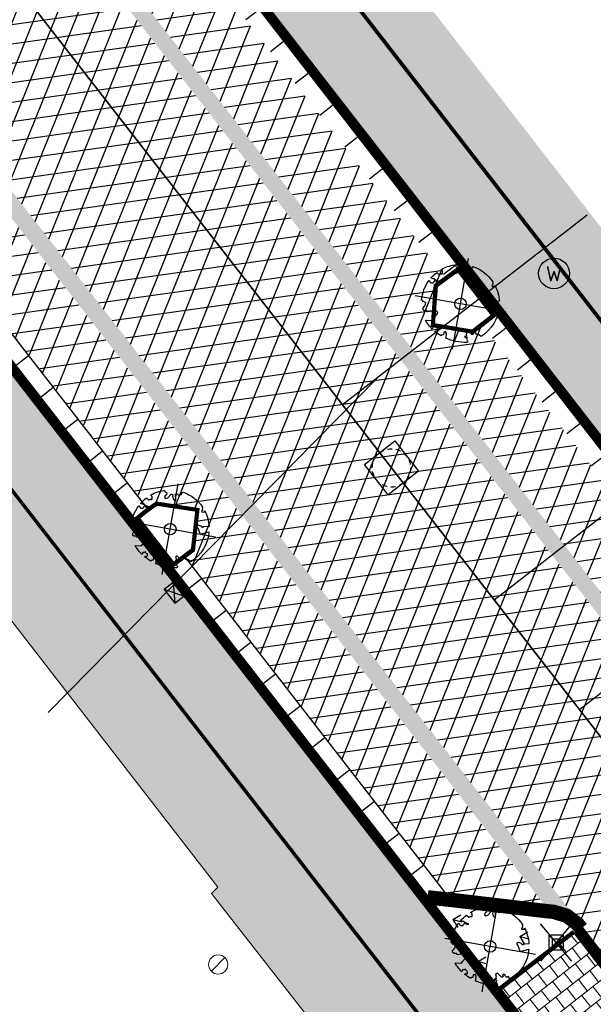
# Model space of a CAD drawing. Header units: metres. Extents: x 196882 to 197709, y 354811 to 355604.
# Tile 17 of 68: x 197580 to 197595, y 354909 to 354935. Entities that reach past the tile are written whole.
import ezdxf
from ezdxf.enums import TextEntityAlignment as Align

# ---------------------------------------------------------------- set-up
doc = ezdxf.new("R2010")
doc.units = ezdxf.units.M
doc.linetypes.add('ACAD_ISO04W100', pattern=[30, 24, -3, 0, -3])
doc.linetypes.add('HIDDENX2', pattern=[0.75, 0.5, -0.25])
doc.layers.get('0').update_dxf_attribs({"lineweight": 18})
for name, color, linetype, lineweight in [('afsluitpaal', 2, 'Continuous', 0), ('B-WE-KL-WATER_STRAATPOT-S', 170, 'Continuous', 25), ('Boomvak', 7, 'Continuous', 18), ('N-WE-RI-HWA_KOLK-S', 7, 'Continuous', 25), ('N-WE-RI-PUT_BETON-S', 7, 'Continuous', 25), ('V-WE-GR-BOOM-S', 7, 'Continuous', 25), ('V-WE-IE-MEUBILAIR_WEGMEUBILAIR_PAAL-S', 7, 'Continuous', 25), ('V-WE-RI-GWA_HUISAANSLUITING_PVC-G', 1, 'RI-GWA_HUISAANSLUITING-V', 25), ('V-WE-RI-VWA_TRANSPORTLEIDING-G', 20, 'RI-VWA-V', 35), ('V-WE-VH-KANTOPSLUITING_BUSHALTEBAND-G', 30, 'VH-BUSHALTEBAND-V', 25), ('V-WE-VH-KANTOPSLUITING_OPSLUITBAND-G', 7, 'VH-OPSLUITBAND-V', 25), ('V-WE-VH-KANTOPSLUITING_RIJWIELPADBAND_380X200-G', 10, 'VH-RIJWIELPADBAND_380X200-V', 0), ('V-WE-VH-KANTOPSLUITING_TROTTOIRBAND-G', 7, 'VH-TROTTOIRBAND-V', 0), ('V-WE-VH-VERHARDING_BETONSTRAATSTEEN-A', 252, 'Continuous', 18), ('V-WE-VH-VERHARDING_TEGEL-A', 252, 'Continuous', 18)]:
    doc.layers.add(name, color=color, linetype=linetype, lineweight=lineweight)
doc.layers.add('V-WE-VH-VERHARDING_TEGEL_300x300 grijs', color=7, linetype='Continuous', lineweight=18, true_color=0x999999)
doc.layers.add('V_GROEN_A_GRAS', color=3, linetype='Continuous', true_color=0x00ff00)
for name, color, linetype in [('V_WEGEN_A_ASFALT', 252, 'Continuous'), ('V_WEGEN_A_BSS', 252, 'Continuous'), ('V_WEGEN_L_OB 100x200', 7, 'ACAD_ISO04W100')]:
    doc.layers.add(name, color=color, linetype=linetype)
doc.styles.add('NLCS-ISO', font='NLCS-ISO.ttf')
doc.styles.add('NLCS-ISO-M500-T25', font='NLCS-ISO.ttf', dxfattribs={"height": 1})
doc.styles.get("Standard").update_dxf_attribs({"font": 'arial.ttf'})
doc.linetypes.add('RI-GWA_HUISAANSLUITING-V', pattern='A,2,[24,NLCS.SHX,S=1,R=0,X=0,Y=0],2,-1.8,2.6,-1.8,2.6,-1.8,2.6,-1.8', length=19)
doc.linetypes.add('RI-VWA-V', pattern='A,2.5,[24,NLCS.SHX,S=1,R=0,X=0,Y=0],2.5,-3,0,-3', length=11)
doc.linetypes.add('VH-BUSHALTEBAND-V', pattern='A,2,-2,1,[24,NLCS.SHX,S=1,R=0,X=0,Y=0],1,-2', length=8)
doc.linetypes.add('VH-OPSLUITBAND-V', pattern='A,4,-2,2,-2,2,[24,NLCS.SHX,S=1,R=0,X=0,Y=0],2,-2,2,-2', length=20)
doc.linetypes.add('VH-RIJWIELPADBAND_380X200-V', pattern='A,4,[24,NLCS.SHX,S=1,R=0,X=0,Y=0],4,-2,2,-2,0,-2,2,-2', length=20)
doc.linetypes.add('VH-TROTTOIRBAND-V', pattern='A,2.5,[24,NLCS.SHX,S=1,R=0,X=0,Y=0],2.5,-2,2,-2,2,-2', length=15)
pattern_1 = [(37.8188, (197486.318, 354911.18), (0.0928136, 0.736638), [0.525, -0.525]), (127.8188, (197486.318, 354911.18), (-0.4147258, -0.3219122), [])]
pattern_2 = [(37.8188, (197516.065, 354858.874), (0.0928136, 0.736638), [0.525, -0.525]), (127.8188, (197516.065, 354858.874), (-0.4147258, -0.3219122), [])]

# ---------------------------------------------------------------- blocks, each defined once
blk = doc.blocks.new('S500')
at = {"layer": 'afsluitpaal', "color": 7, "linetype": 'Continuous', "lineweight": 0}
blk.add_line((0.173, 0.18), (-0.177, -0.177), dxfattribs=at)
blk.add_circle((0, 0), 0.25, dxfattribs=at)
blk = doc.blocks.new('*U82')
at = {"color": 1}
blk.add_lwpolyline([(0.087, 0.942), (0.088, 0.944), (0.09, 0.946), (0.091, 0.948), (0.093, 0.949), (0.095, 0.951), (0.096, 0.952), (0.097, 0.954), (0.099, 0.956), (0.1, 0.958), (0.102, 0.96), (0.103, 0.963), (0.103, 0.967), (0.103, 0.972), (0.103, 0.977), (0.102, 0.983), (0.095, 1.007, -0.52938), (0.106, 1.02, -0.087139), (0.444, 0.925, -0.372341), (0.457, 0.895), (0.471, 0.824), (0.436, 0.789), (0.398, 0.797), (0.353, 0.763), (0.371, 0.72), (0.417, 0.705), (0.542, 0.734), (0.573, 0.717), (0.57, 0.691), (0.541, 0.673), (0.515, 0.588), (0.549, 0.534), (0.634, 0.669, -0.504641), (0.681, 0.628, 0.331948), (0.709, 0.584, 0.282008), (0.799, 0.601), (0.791, 0.597, -0.512156), (0.833, 0.597, -0.16076), (1.019, -0.011), (0.995, -0.034), (0.995, -0.059), (0.972, -0.063), (0.975, -0.088), (0.94, -0.076), (0.929, -0.104), (0.973, -0.133), (0.987, -0.144), (1.011, -0.12, -0.106371), (0.868, -0.522), (0.741, -0.44), (0.718, -0.456), (0.702, -0.389), (0.657, -0.335), (0.605, -0.335), (0.606, -0.398), (0.566, -0.536), (0.572, -0.562), (0.601, -0.566), (0.786, -0.637, -0.236298), (-0.045, -1.003, 0.159625), (-0.069, -0.954, 0.350802), (-0.063, -0.906, -0.504641), (-0.12, -0.879), (-0.106, -0.834), (-0.129, -0.792), (-0.16, -0.796), (-0.165, -0.829), (-0.188, -0.842), (-0.216, -0.821), (-0.24, -0.695), (-0.258, -0.677), (-0.304, -0.678), (-0.317, -0.733), (-0.336, -0.739), (-0.354, -0.785), (-0.401, -0.76, 0.733583), (-0.384, -0.795, -0.861625), (-0.374, -0.826, 0.279978), (-0.409, -0.879), (-0.407, -0.881, -0.827056), (-0.442, -0.917, -0.116774), (-0.83, -0.511), (-0.823, -0.51), (-0.817, -0.508), (-0.812, -0.506), (-0.808, -0.504), (-0.805, -0.502), (-0.803, -0.5), (-0.801, -0.497), (-0.754, -0.437), (-0.752, -0.435), (-0.752, -0.433), (-0.751, -0.431), (-0.75, -0.429), (-0.75, -0.427), (-0.749, -0.425), (-0.748, -0.422), (-0.747, -0.42), (-0.746, -0.417), (-0.744, -0.414), (-0.743, -0.411), (-0.741, -0.408), (-0.739, -0.405), (-0.738, -0.401), (-0.736, -0.398), (-0.735, -0.395), (-0.734, -0.392), (-0.734, -0.389), (-0.733, -0.386), (-0.733, -0.383), (-0.733, -0.381), (-0.734, -0.379), (-0.734, -0.377), (-0.735, -0.375), (-0.736, -0.374), (-0.738, -0.374), (-0.74, -0.373), (-0.742, -0.373), (-0.744, -0.373), (-0.746, -0.373), (-0.748, -0.373), (-0.75, -0.372), (-0.753, -0.371), (-0.755, -0.37), (-0.758, -0.369), (-0.76, -0.367), (-0.763, -0.365), (-0.765, -0.363), (-0.768, -0.361), (-0.771, -0.359), (-0.773, -0.357), (-0.776, -0.355), (-0.779, -0.352), (-0.781, -0.35), (-0.83, -0.406), (-0.832, -0.403), (-0.835, -0.4), (-0.837, -0.397), (-0.839, -0.394), (-0.841, -0.39), (-0.844, -0.388), (-0.848, -0.386), (-0.855, -0.385), (-0.864, -0.386), (-0.876, -0.388), (-0.891, -0.393, -0.040997), (-0.958, -0.205), (-0.923, -0.211), (-0.893, -0.231), (-0.876, -0.216), (-0.856, -0.185), (-0.875, -0.156), (-0.865, -0.113), (-0.904, -0.11), (-0.93, -0.085), (-0.978, -0.116, -0.05814), (-0.998, 0.166), (-0.97, 0.16), (-0.86, 0.073), (-0.812, 0.089), (-0.626, 0.139), (-0.61, 0.2), (-0.682, 0.229), (-0.693, 0.252), (-0.824, 0.317), (-0.827, 0.354), (-0.872, 0.391), (-0.89, 0.428), (-0.859, 0.476), (-0.792, 0.486), (-0.73, 0.527), (-0.729, 0.568), (-0.768, 0.613), (-0.757, 0.632), (-0.773, 0.662, -0.13428), (-0.333, 0.967, -0.541727), (-0.319, 0.957), (-0.322, 0.928), (-0.321, 0.913), (-0.319, 0.902), (-0.316, 0.893), (-0.312, 0.887), (-0.307, 0.882), (-0.302, 0.878), (-0.297, 0.875), (-0.293, 0.872), (-0.289, 0.868), (-0.286, 0.865), (-0.282, 0.862), (-0.279, 0.859), (-0.276, 0.857), (-0.273, 0.855), (-0.269, 0.854), (-0.266, 0.854), (-0.262, 0.855), (-0.258, 0.857), (-0.255, 0.859), (-0.25, 0.861), (-0.246, 0.863), (-0.242, 0.865), (-0.238, 0.867), (-0.234, 0.868), (-0.229, 0.869), (-0.225, 0.87), (-0.221, 0.871), (-0.217, 0.871), (-0.213, 0.872), (-0.21, 0.873), (-0.206, 0.874), (-0.203, 0.876), (-0.2, 0.879), (-0.197, 0.882), (-0.195, 0.885), (-0.193, 0.865), (-0.188, 0.86), (-0.167, 0.824), (-0.122, 0.799), (-0.185, 0.902), (-0.184, 0.905), (-0.183, 0.908), (-0.183, 0.911), (-0.183, 0.914), (-0.184, 0.917), (-0.185, 0.92), (-0.188, 0.923), (-0.191, 0.926), (-0.194, 0.929), (-0.199, 0.933), (-0.204, 0.938), (-0.21, 0.944), (-0.216, 0.951), (-0.223, 0.959), (-0.24, 0.98, -0.543104), (-0.234, 0.996, -0.046766), (-0.047, 1.023, -0.385168), (-0.036, 1.015), (-0.03, 0.976), (-0.028, 0.964), (-0.024, 0.956), (-0.021, 0.951), (-0.017, 0.947), (-0.013, 0.946), (-0.009, 0.945), (-0.005, 0.945), (-0.002, 0.945), (0.002, 0.944), (0.005, 0.943), (0.009, 0.942), (0.012, 0.941), (0.015, 0.939), (0.019, 0.938), (0.022, 0.936), (0.025, 0.935), (0.028, 0.934), (0.031, 0.932), (0.033, 0.931), (0.036, 0.929), (0.038, 0.928), (0.04, 0.926), (0.042, 0.924), (0.044, 0.922), (0.045, 0.92), (0.046, 0.919), (0.047, 0.917), (0.048, 0.915), (0.049, 0.914), (0.051, 0.913), (0.052, 0.912), (0.054, 0.912), (0.056, 0.912), (0.058, 0.913), (0.06, 0.914), (0.062, 0.915), (0.065, 0.916), (0.067, 0.918), (0.07, 0.921), (0.072, 0.923), (0.074, 0.926), (0.076, 0.929), (0.079, 0.932), (0.081, 0.935), (0.083, 0.937), (0.085, 0.94)], format="xyb", close=True, dxfattribs=at)
at = {"color": 10}
for points in [[(0.849, -0.849), (-0.849, 0.849)], [(-0.849, -0.849), (0.849, 0.849)]]:
    blk.add_lwpolyline(points, dxfattribs=at)
at = {"color": 1}
blk.add_circle((0, 0), 0.15, dxfattribs=at)
at = {"color": 7, "style": 'NLCS-ISO-M500-T25'}
for tag, p in [('NR', (-0.492, -0.08)), ('NAAM', (-0.492, -0.32))]:
    blk.add_attdef(tag, p, '', height=0.2, dxfattribs=at)
at = {"color": 7, "style": 'NLCS-ISO-M500-T25', "flags": 1}
for tag, p in [('WETNAAM', (-0.492, -0.56)), ('STAMDIA', (-0.492, -0.8)), ('STAMOMTR', (-0.492, -1.04)), ('OPMERKING', (-0.492, -1.28))]:
    blk.add_attdef(tag, p, '', height=0.2, dxfattribs=at)
blk = doc.blocks.new('SKL-WATER_STRAATPOT-SO')
blk.add_circle((0, 0), 2)
at = {"style": 'NLCS-ISO'}
blk.add_text('W', height=2, rotation=360, dxfattribs=at).set_placement((-1.06, -1.05))
blk = doc.blocks.new('V-SIE-WEG_PAAL_KUNSTSTOF')
at = {"color": 0}
for p, q in [((-0.483, -0.405), (0.483, 0.405)), ((0.483, -0.405), (-0.483, 0.405))]:
    blk.add_line(p, q, dxfattribs=at)
for p, q in [((-0.187, 0.188), (0.188, -0.187)), ((0.188, 0.188), (-0.187, -0.187))]:
    blk.add_line(p, q)
at = {"flags": 128}
for points in [[(-0.187, -0.187), (0.188, -0.187), (0.188, 0.188), (-0.187, 0.188)], [(-0.094, 0.094), (0.094, 0.094), (0.094, -0.094), (-0.094, -0.094)]]:
    blk.add_lwpolyline(points, close=True, dxfattribs=at)
blk = doc.blocks.new('N-SRI-KOLK_COMBINATIE-SO')
h = blk.add_hatch(color=256)
h.paths.add_polyline_path([(-1.125, 1.5), (-1.125, 0), (0, 0.75)])
h.paths.add_polyline_path([(1.125, 1.5), (0, 0.75), (1.125, 0)])
for p, q in [((-1.125, 0), (1.125, 1.5)), ((1.125, 0), (-1.125, 1.5))]:
    blk.add_line(p, q)
at = {"flags": 128}
blk.add_lwpolyline([(-1.125, 0), (1.125, 0), (1.125, 1.5), (-1.125, 1.5)], close=True, dxfattribs=at)
blk = doc.blocks.new('*U86')
at = {"color": 1, "lineweight": 30}
blk.add_lwpolyline([(-0.5, 0.5), (0.5, 0.5), (0.5, -0.5), (-0.5, -0.5)], close=True, dxfattribs=at)
at = {"color": 1, "linetype": 'HIDDENX2', "lineweight": 30, "ltscale": 0.25}
blk.add_circle((0, 0), 0.5, dxfattribs=at)
for tag, p in [('PUTNR', (1.153, 0.735)), ('MVHOOGTE', (1.153, 0.035))]:
    blk.add_attdef(tag, text='', height=0.5).set_placement(p, align=Align.MIDDLE)
blk.add_attdef('H', text='', height=0.5).set_placement((0, 0), align=Align.MIDDLE_CENTER)

msp = doc.modelspace()

# ---------------------------------------------------------------- hatches: boundary and pattern name
at = {"layer": 'V-WE-VH-VERHARDING_TEGEL-A'}
h = msp.add_hatch(dxfattribs=at)
h.set_pattern_fill('AVH-TEGEL_300X300_HALFST', color=11, scale=1.25, pattern_type=2)
h.set_pattern_definition([(308.015660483, (-58.86684, -45.96112), (0.378674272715, -0.1799640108), [0.375, -0.375]), (38.01566048, (-58.86684, -45.9611), (-0.23095381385, 0.29544091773), [])])
h.paths.add_polyline_path([(197611.905, 354883.622), (197617.307, 354876.665), (197615.886, 354875.563), (197572.913, 354930.906), (197570.425, 354934.11), (197484.931, 355044.212), (197481.749, 355048.31), (197357.892, 355207.986), (197351.32, 355216.473), (197346.25, 355223.021), (197337.369, 355234.416), (197243.012, 355355.967), (197242.503, 355356.81), (197242.203, 355357.748), (197242.06, 355358.479), (197241.6, 355359.917), (197240.817, 355361.208), (197237.815, 355365.062), (197235.607, 355367.896), (197236.226, 355370.216), (197236.899, 355369.358), (197237.127, 355368.928), (197238.472, 355367.204), (197242.289, 355362.28), (197242.829, 355361.489), (197243.273, 355360.634), (197243.612, 355359.731), (197243.839, 355358.801), (197243.913, 355358.396), (197244.132, 355357.668), (197244.49, 355356.997), (197246.89, 355353.905), (197257.004, 355340.877), (197263.069, 355333.063), (197270.1, 355324.006), (197279.392, 355312.035), (197295.011, 355291.914), (197302.573, 355282.172), (197310.236, 355272.301), (197317.909, 355262.416), (197324.699, 355253.668), (197332.224, 355243.975), (197340.253, 355233.64), (197347.837, 355223.911), (197349.563, 355225.192), (197351.569, 355222.107), (197350.13, 355220.964), (197357.263, 355211.768), (197361.255, 355206.596), (197374.852, 355189.05), (197395.161, 355162.866), (197403.326, 355152.339), (197425.189, 355124.15), (197437.629, 355108.111), (197445.337, 355098.173), (197474.048, 355061.155), (197481.019, 355052.168), (197483.327, 355053.995), (197485.597, 355051.07), (197483.289, 355049.265), (197486.28, 355045.412), (197561.285, 354948.815), (197591.974, 354909.292)])
h = msp.add_hatch(dxfattribs=at)
h.set_pattern_fill('AVH-TEGEL_300X300_HALFST', color=256, scale=1.25, pattern_type=2)
h.set_pattern_definition([(308.01566, (197494.9863, 354848.04612), (0.37867427, -0.17996401), [0.375, -0.375]), (38.01566, (197494.9863, 354848.0461), (-0.2309538, 0.2954409), [])])
h.paths.add_polyline_path([(197495.406, 355058.067), (197496.204, 355059.43), (197497.027, 355060.403), (197497.333, 355060.664), (197498.747, 355059.13), (197498.589, 355058.962), (197500.38, 355057.089), (197497.935, 355054.763), (197497.85, 355054.711), (197499.017, 355053.115), (197503.108, 355047.809), (197507.225, 355042.493), (197511.338, 355037.214), (197511.547, 355036.937), (197511.516, 355036.868), (197511.837, 355036.488), (197511.904, 355036.544), (197512.207, 355036.181), (197512.126, 355036.115), (197514.754, 355032.697), (197525.069, 355019.422), (197527.001, 355016.924), (197530.704, 355012.178), (197538.155, 355002.659), (197540.999, 354999.048), (197540.755, 354998.835), (197544.293, 354994.242), (197547.971, 354989.529), (197550.916, 354985.664), (197554.635, 354980.836), (197554.662, 354980.855), (197559.005, 354975.251), (197562.304, 354971.085), (197562.576, 354970.693), (197562.66, 354970.762), (197565.907, 354966.704), (197565.817, 354966.602), (197566.101, 354966.252), (197566.171, 354966.293), (197569.486, 354962.103), (197569.398, 354962.024), (197569.669, 354961.67), (197569.725, 354961.736), (197572.12, 354958.62), (197572.05, 354958.565), (197586.631, 354939.684), (197586.687, 354939.703), (197599.069, 354923.765), (197600.764, 354921.689), (197600.681, 354921.603), (197604.142, 354917.149), (197604.231, 354917.193), (197609.68, 354910.277), (197609.597, 354910.209), (197615.856, 354902.263), (197615.938, 354902.306), (197618.046, 354899.712), (197617.965, 354899.642), (197620, 354897.122), (197622.356, 354894.165), (197628.959, 354885.695), (197635.416, 354877.522), (197638.959, 354872.929), (197644.514, 354865.777), (197648.101, 354861.185), (197648.957, 354861.541), (197651.918, 354858.803), (197654.948, 354856.142), (197658.047, 354853.559), (197661.209, 354851.057), (197661.776, 354850.621), (197666.047, 354847.858), (197666.712, 354847.516), (197668.895, 354846.067), (197666.774, 354842.763), (197664.45, 354844.252), (197659.324, 354848.046), (197658.23, 354848.887), (197657.144, 354849.749), (197655.831, 354850.832), (197654.539, 354851.942), (197653.268, 354853.076), (197652.019, 354854.232), (197649.119, 354857.262), (197646.413, 354860.468), (197643.1, 354864.673), (197496.262, 355053.871), (197495.55, 355054.799), (197495.176, 355055.452), (197494.986, 355056.205), (197495.01, 355056.981), (197495.234, 355057.699)])
h = msp.add_hatch(dxfattribs=at)
h.set_pattern_fill('AVH-TEGEL_300X300_HALFST', color=11, scale=1.25, pattern_type=2)
h.set_pattern_definition([(308.01566, (197494.767, 354852.865), (0.37867427, -0.17996401), [0.375, -0.375]), (38.01566, (197494.767, 354852.865), (-0.2309538, 0.2954409), [])])
h.paths.add_polyline_path([(197496.199, 355053.822), (197494.767, 355052.728), (197497.039, 355049.802), (197503.203, 355041.853), (197509.492, 355033.75), (197511.653, 355030.966), (197516.98, 355024.103), (197521.846, 355017.834), (197537.859, 354997.202), (197554.038, 354976.357), (197562.602, 354965.324), (197569.513, 354956.42), (197576.711, 354947.146), (197584.845, 354936.665), (197592.23, 354927.15), (197598.708, 354918.805), (197600.801, 354916.108), (197610.698, 354903.356), (197632, 354875.911), (197634.293, 354872.977), (197641.638, 354863.531), (197645.236, 354858.919), (197647.511, 354856.214), (197647.866, 354855.792), (197650.716, 354852.865), (197651.963, 354854.175), (197649.059, 354857.208), (197646.351, 354860.417), (197643.876, 354863.544), (197643.037, 354864.624)])
h = msp.add_hatch(dxfattribs=at)
h.set_pattern_fill('AVH-TEGEL_300X300_HALFST', color=256, scale=1.25, pattern_type=2)
h.set_pattern_definition([(308.01566, (197570.306, 354864.99259), (0.37867427, -0.179964), [0.375, -0.375]), (38.01566, (197570.306, 354864.9926), (-0.2309538, 0.295441), [])])
h.paths.add_polyline_path([(197572.85, 354930.857), (197570.741, 354929.283), (197572.296, 354927.037), (197573.563, 354926.586), (197584.781, 354912.113), (197584.617, 354911.948), (197587.541, 354908.21), (197587.71, 354908.343), (197596.312, 354897.275), (197596.172, 354897.124), (197598.894, 354893.632), (197599.035, 354893.741), (197604.024, 354887.317), (197606.085, 354884.663), (197605.972, 354884.589), (197613.35, 354875.072), (197613.833, 354874.458), (197615.481, 354872.334), (197615.289, 354867.262), (197614.495, 354866.61), (197607.208, 354860.619), (197608.494, 354859.047), (197615.75, 354864.993), (197616.605, 354865.696), (197617.534, 354866.579), (197618.324, 354867.586), (197618.825, 354868.426), (197619.189, 354869.219), (197619.299, 354870.12), (197619.122, 354871.01), (197618.701, 354871.772), (197617.235, 354873.678)])
h = msp.add_hatch(dxfattribs=at)
h.set_pattern_fill('AVH-TEGEL_300X300_HALFST', color=256, scale=1.25, pattern_type=2)
h.set_pattern_definition([(308.015660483, (-23.63527, -18.4763), (0.378674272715, -0.1799640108), [0.375, -0.375]), (38.01566048, (-23.63527, -18.4763), (-0.23095381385, 0.29544091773), [])])
h.paths.add_polyline_path([(197603.226, 354898.498), (197600.824, 354902.264), (197600.785, 354902.234), (197594.063, 354910.891), (197592.173, 354909.444), (197600.236, 354899.057), (197601.162, 354897.866), (197601.648, 354897.239)])
h.paths.add_polyline_path([(197596.906, 354903.844), (197594.523, 354906.919), (197595.703, 354907.839), (197598.101, 354904.765)], flags=16)
at = {"layer": 'V_GROEN_A_GRAS'}
h = msp.add_hatch(dxfattribs=at)
h.set_pattern_fill('GRASS', color=70, scale=0.05, angle=-52.2047, style=0)
h.set_pattern_definition([(345.81, (197590.472, 354909.52305), (1.09075, 0.6505), [0.23813, -1.55793]), (300.81, (197590.472, 354909.523), (1.09075, 0.6505), [0.23813, -1.03188]), (30.81, (197590.472, 354909.523), (-0.6505, 1.09075), [0.23813, -1.03188])])
h.paths.add_polyline_path([(197593.971, 354911.056), (197594.001, 354911.033), (197594.032, 354910.993), (197592.111, 354909.523), (197590.472, 354911.633), (197590.789, 354911.599), (197593.351, 354911.297), (197593.492, 354911.284), (197593.795, 354911.193)])
at = {"layer": 'V_WEGEN_A_ASFALT'}
h = msp.add_hatch(dxfattribs=at)
h.set_pattern_fill('AVH-ASFALT', color=256, scale=0.5, style=0, pattern_type=2)
h.set_pattern_definition([(8.01566048, (135.18786, -698.3183), (-0.0697218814, 0.495114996), []), (68.01566048, (135.18786, -698.3183), (-0.463643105, 0.1871765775), [])])
h.paths.add_polyline_path([(197244.208, 355366.633), (197244.772, 355368.756), (197248.206, 355364.347), (197246.291, 355363.976)], flags=16)
h.paths.add_polyline_path([(197618.792, 354883.616), (197618.859, 354883.531), (197620.176, 354881.132), (197620.218, 354880.802), (197620.037, 354880.548), (197619.732, 354880.486), (197619.447, 354880.661), (197617.809, 354882.828)], flags=16)
h.paths.add_polyline_path([(197615.205, 354887.359), (197615.579, 354887.38), (197615.929, 354887.241), (197616.175, 354886.989), (197616.212, 354886.932), (197615.217, 354886.144), (197614.828, 354886.612), (197614.745, 354886.93), (197614.909, 354887.207)], flags=16)
h.paths.add_polyline_path([(197249.048, 355360.444), (197250.453, 355361.457), (197251.761, 355359.078), (197251.788, 355358.77), (197251.578, 355358.542), (197251.264, 355358.397), (197250.888, 355358.381), (197250.536, 355358.513), (197250.274, 355358.756)], flags=16)
h.paths.add_polyline_path([(197362.128, 355212.271), (197363.159, 355213.075), (197365.145, 355210.506), (197365.231, 355210.199), (197365.079, 355209.918), (197364.69, 355209.596), (197364.363, 355209.5), (197364.069, 355209.671)], flags=16)
h.paths.add_polyline_path([(197494.363, 355046.214), (197494.643, 355046.042), (197496.089, 355044.106), (197495.099, 355043.365), (197493.938, 355045.57), (197493.887, 355045.898), (197494.062, 355046.15)], flags=16)
h.paths.add_polyline_path([(197496.176, 355041.974), (197497.151, 355042.743), (197499.309, 355039.886), (197499.406, 355039.593), (197499.313, 355039.327), (197499.034, 355039.183), (197498.669, 355039.152), (197498.322, 355039.267), (197498.06, 355039.492)], flags=16)
edge = h.paths.add_edge_path()
edge.add_line((197254.74, 355364.977), (197252.534, 355367.828))
edge.add_line((197252.534, 355367.828), (197250.33, 355370.59))
edge.add_line((197250.33, 355370.59), (197246.08, 355375.894))
edge.add_line((197246.08, 355375.894), (197245.813, 355376.216))
edge.add_line((197245.813, 355376.216), (197245.689, 355376.286))
edge.add_line((197245.689, 355376.286), (197245.587, 355376.385))
edge.add_line((197245.587, 355376.385), (197244.802, 355377.427))
edge.add_line((197244.802, 355377.427), (197244.442, 355377.886))
edge.add_line((197244.442, 355377.886), (197242.813, 355376.643))
edge.add_line((197242.813, 355376.643), (197242.078, 355376.934))
edge.add_line((197242.078, 355376.934), (197241.456, 355377.421))
edge.add_line((197241.456, 355377.421), (197241.264, 355377.677))
edge.add_line((197241.264, 355377.677), (197240.464, 355374.501))
edge.add_line((197240.464, 355374.501), (197243.638, 355370.386))
edge.add_line((197243.638, 355370.386), (197243.015, 355368.04))
edge.add_line((197243.015, 355368.04), (197239.826, 355372.186))
edge.add_line((197239.826, 355372.186), (197238.981, 355368.895))
edge.add_line((197238.981, 355368.895), (197239.273, 355368.341))
edge.add_line((197239.273, 355368.341), (197239.444, 355367.723))
edge.add_line((197239.444, 355367.723), (197239.477, 355367.083))
edge.add_line((197239.477, 355367.083), (197239.375, 355366.465))
edge.add_line((197239.375, 355366.465), (197239.17, 355366.309))
edge.add_line((197239.17, 355366.309), (197242.289, 355362.28))
edge.add_line((197242.289, 355362.28), (197242.829, 355361.489))
edge.add_line((197242.829, 355361.489), (197243.273, 355360.634))
edge.add_line((197243.273, 355360.634), (197243.612, 355359.731))
edge.add_line((197243.612, 355359.731), (197243.839, 355358.801))
edge.add_line((197243.839, 355358.801), (197243.913, 355358.396))
edge.add_line((197243.913, 355358.396), (197244.132, 355357.668))
edge.add_line((197244.132, 355357.668), (197244.49, 355356.997))
edge.add_line((197244.49, 355356.997), (197246.766, 355358.85))
edge.add_line((197246.766, 355358.85), (197247.262, 355358.206))
edge.add_line((197247.262, 355358.206), (197344.321, 355233.163))
edge.add_line((197344.321, 355233.163), (197344.724, 355232.614))
edge.add_line((197344.724, 355232.614), (197349.563, 355225.192))
edge.add_line((197349.563, 355225.192), (197351.569, 355222.107))
edge.add_line((197351.569, 355222.107), (197357.966, 355212.296))
edge.add_line((197357.966, 355212.296), (197358.618, 355211.446))
edge.add_line((197358.618, 355211.446), (197359.525, 355210.295))
edge.add_line((197359.525, 355210.295), (197361.338, 355207.993))
edge.add_line((197361.338, 355207.993), (197362.045, 355207.269))
edge.add_line((197362.045, 355207.269), (197374.863, 355193.737))
edge.add_line((197374.863, 355193.737), (197375.209, 355193.322))
edge.add_line((197375.209, 355193.322), (197441.888, 355107.396))
edge.add_line((197441.888, 355107.396), (197445.664, 355102.529))
edge.add_line((197445.664, 355102.529), (197478.355, 355060.401))
edge.add_line((197478.355, 355060.401), (197483.327, 355053.995))
edge.add_line((197483.327, 355053.995), (197486.594, 355049.782))
edge.add_line((197486.594, 355049.782), (197601.022, 354902.418))
edge.add_line((197601.022, 354902.418), (197611.126, 354886.577))
edge.add_line((197611.126, 354886.577), (197612.61, 354884.25))
edge.add_line((197612.61, 354884.25), (197615.186, 354880.9))
edge.add_line((197615.186, 354880.9), (197618.014, 354877.23))
edge.add_line((197618.014, 354877.23), (197615.886, 354875.563))
edge.add_line((197615.886, 354875.563), (197618.768, 354871.816))
edge.add_line((197618.768, 354871.816), (197619.198, 354871.038))
edge.add_line((197619.198, 354871.038), (197619.38, 354870.123))
edge.add_line((197619.38, 354870.123), (197619.267, 354869.197))
edge.add_line((197619.267, 354869.197), (197618.896, 354868.389))
edge.add_line((197618.896, 354868.389), (197618.39, 354867.541))
edge.add_line((197618.39, 354867.541), (197617.593, 354866.525))
edge.add_line((197617.593, 354866.525), (197616.658, 354865.636))
edge.add_line((197616.658, 354865.636), (197615.8, 354864.929))
edge.add_line((197615.8, 354864.929), (197615.563, 354864.731))
edge.add_line((197615.563, 354864.731), (197616.512, 354863.566))
edge.add_line((197616.512, 354863.566), (197619.999, 354859.296))
edge.add_line((197619.999, 354859.296), (197620, 354859.283))
edge.add_line((197620, 354859.283), (197620.838, 354860.022))
edge.add_line((197620.838, 354860.022), (197621.747, 354860.68))
edge.add_line((197621.747, 354860.68), (197622.714, 354861.249))
edge.add_line((197622.714, 354861.249), (197623.726, 354861.722))
edge.add_line((197623.726, 354861.722), (197624.679, 354861.942))
edge.add_line((197624.679, 354861.942), (197625.707, 354861.841))
edge.add_line((197625.707, 354861.841), (197626.645, 354861.408))
edge.add_line((197626.645, 354861.408), (197627.356, 354860.736))
edge.add_line((197627.356, 354860.736), (197628.477, 354859.277))
edge.add_line((197628.477, 354859.277), (197629.919, 354860.402))
edge.add_line((197629.919, 354860.402), (197629.805, 354860.728))
edge.add_line((197629.805, 354860.728), (197629.902, 354861.061))
edge.add_line((197629.902, 354861.061), (197630.176, 354861.274))
edge.add_line((197630.176, 354861.274), (197630.523, 354861.286))
edge.add_line((197630.523, 354861.286), (197631.776, 354860.787))
edge.add_line((197631.776, 354860.787), (197632.963, 354860.123))
edge.add_line((197632.963, 354860.123), (197634.053, 354859.31))
edge.add_line((197634.053, 354859.31), (197635.019, 354858.369))
edge.add_line((197635.019, 354858.369), (197638.026, 354855.034))
edge.add_line((197638.026, 354855.034), (197640.528, 354852.513))
edge.add_line((197640.528, 354852.513), (197643.259, 354850.242))
edge.add_line((197643.259, 354850.242), (197644.292, 354849.463))
edge.add_line((197644.292, 354849.463), (197645.047, 354848.804))
edge.add_line((197645.047, 354848.804), (197645.73, 354848.064))
edge.add_line((197645.73, 354848.064), (197646.33, 354847.253))
edge.add_line((197646.33, 354847.253), (197646.835, 354846.388))
edge.add_line((197646.835, 354846.388), (197646.898, 354846.033))
edge.add_line((197646.898, 354846.033), (197646.731, 354845.714))
edge.add_line((197646.731, 354845.714), (197646.403, 354845.564))
edge.add_line((197646.403, 354845.564), (197646.052, 354845.646))
edge.add_line((197646.052, 354845.646), (197645.25, 354844.024))
edge.add_line((197645.25, 354844.024), (197658.974, 354837.104))
edge.add_line((197658.974, 354837.104), (197663.24, 354845.081))
edge.add_line((197663.24, 354845.081), (197662.256, 354845.808))
edge.add_line((197662.256, 354845.808), (197661.166, 354846.589))
edge.add_line((197661.166, 354846.589), (197659.281, 354847.978))
edge.add_line((197659.281, 354847.978), (197658.181, 354848.824))
edge.add_line((197658.181, 354848.824), (197657.094, 354849.687))
edge.add_line((197657.094, 354849.687), (197655.779, 354850.771))
edge.add_line((197655.779, 354850.771), (197654.486, 354851.882))
edge.add_line((197654.486, 354851.882), (197653.214, 354853.017))
edge.add_line((197653.214, 354853.017), (197651.963, 354854.175))
edge.add_line((197651.963, 354854.175), (197650.716, 354852.865))
edge.add_line((197650.716, 354852.865), (197650.9, 354852.49))
edge.add_line((197650.9, 354852.49), (197650.77, 354852.093))
edge.add_line((197650.77, 354852.093), (197650.399, 354851.9))
edge.add_line((197650.399, 354851.9), (197649.999, 354852.022))
edge.add_line((197649.999, 354852.022), (197648.432, 354853.042))
edge.add_line((197648.432, 354853.042), (197647.483, 354853.708))
edge.add_line((197647.483, 354853.708), (197646.554, 354854.401))
edge.add_line((197646.554, 354854.401), (197646.122, 354854.742))
edge.add_line((197646.122, 354854.742), (197644.859, 354855.773))
edge.add_line((197644.859, 354855.773), (197644.092, 354856.447))
edge.add_line((197644.092, 354856.447), (197643.344, 354857.143))
edge.add_line((197643.344, 354857.143), (197642.619, 354857.862))
edge.add_line((197642.619, 354857.862), (197641.665, 354858.874))
edge.add_line((197641.665, 354858.874), (197641.087, 354859.527))
edge.add_line((197641.087, 354859.527), (197639.661, 354861.285))
edge.add_line((197639.661, 354861.285), (197636.225, 354865.712))
edge.add_line((197636.225, 354865.712), (197606.51, 354903.995))
edge.add_line((197606.51, 354903.995), (197598.397, 354914.448))
edge.add_line((197598.397, 354914.448), (197512.56, 355025.035))
edge.add_line((197512.56, 355025.035), (197510.219, 355028.767))
edge.add_line((197510.219, 355028.767), (197510.081, 355029.114))
edge.add_line((197510.081, 355029.114), (197510.082, 355029.515))
edge.add_line((197510.082, 355029.515), (197510.237, 355029.886))
edge.add_line((197510.237, 355029.886), (197510.498, 355030.152))
edge.add_line((197510.498, 355030.152), (197511.653, 355030.966))
edge.add_line((197511.653, 355030.966), (197509.492, 355033.75))
edge.add_line((197509.492, 355033.75), (197508.696, 355033.14))
edge.add_line((197508.696, 355033.14), (197508.366, 355032.978))
edge.add_line((197508.366, 355032.978), (197507.964, 355032.963))
edge.add_line((197507.964, 355032.963), (197507.593, 355033.119))
edge.add_line((197507.593, 355033.119), (197507.34, 355033.386))
edge.add_line((197507.34, 355033.386), (197502.398, 355041.291))
edge.add_line((197502.398, 355041.291), (197502.172, 355041.653))
edge.add_line((197502.172, 355041.653), (197499.691, 355044.838))
edge.add_line((197499.691, 355044.838), (197496.292, 355049.202))
edge.add_line((197496.292, 355049.202), (197497.039, 355049.802))
edge.add_line((197497.039, 355049.802), (197494.767, 355052.728))
edge.add_line((197494.767, 355052.728), (197496.199, 355053.822))
edge.add_line((197496.199, 355053.822), (197495.483, 355054.755))
edge.add_line((197495.483, 355054.755), (197495.101, 355055.422))
edge.add_line((197495.101, 355055.422), (197494.906, 355056.196))
edge.add_line((197494.906, 355056.196), (197494.93, 355056.994))
edge.add_line((197494.93, 355056.994), (197495.159, 355057.728))
edge.add_line((197495.159, 355057.728), (197495.351, 355058.139))
edge.add_arc((197501.887, 355055.322), 7.118, 130.4855, 156.6826, ccw=False)
edge.add_line((197497.266, 355060.735), (197503.259, 355066.482))
edge.add_line((197503.259, 355066.482), (197499.956, 355070.009))
edge.add_line((197499.956, 355070.009), (197493.859, 355064.344))
edge.add_line((197493.859, 355064.344), (197492.971, 355063.627))
edge.add_line((197492.971, 355063.627), (197491.587, 355062.822))
edge.add_line((197491.587, 355062.822), (197490.85, 355062.586))
edge.add_line((197490.85, 355062.586), (197490.028, 355062.617))
edge.add_line((197490.028, 355062.617), (197489.269, 355062.934))
edge.add_line((197489.269, 355062.934), (197488.699, 355063.457))
edge.add_line((197488.699, 355063.457), (197487.505, 355064.991))
edge.add_line((197487.505, 355064.991), (197486.099, 355063.896))
edge.add_line((197486.099, 355063.896), (197486.194, 355063.783))
edge.add_line((197486.194, 355063.783), (197486.326, 355063.444))
edge.add_line((197486.326, 355063.444), (197486.227, 355063.093))
edge.add_line((197486.227, 355063.093), (197485.936, 355062.874))
edge.add_line((197485.936, 355062.874), (197485.572, 355062.874))
edge.add_line((197485.572, 355062.874), (197484.191, 355063.354))
edge.add_line((197484.191, 355063.354), (197482.889, 355064.06))
edge.add_line((197482.889, 355064.06), (197481.719, 355064.969))
edge.add_line((197481.719, 355064.969), (197480.725, 355066.04))
edge.add_line((197480.725, 355066.04), (197449.879, 355105.805))
edge.add_line((197449.879, 355105.805), (197446.133, 355110.634))
edge.add_line((197446.133, 355110.634), (197367.178, 355212.348))
edge.add_line((197367.178, 355212.348), (197362.457, 355218.43))
edge.add_line((197362.457, 355218.43), (197361.717, 355219.595))
edge.add_line((197361.717, 355219.595), (197361.196, 355220.895))
edge.add_line((197361.196, 355220.895), (197360.926, 355222.269))
edge.add_line((197360.926, 355222.269), (197360.914, 355223.645))
edge.add_line((197360.914, 355223.645), (197361.027, 355223.959))
edge.add_line((197361.027, 355223.959), (197361.299, 355224.151))
edge.add_line((197361.299, 355224.151), (197361.632, 355224.153))
edge.add_line((197361.632, 355224.153), (197361.906, 355223.963))
edge.add_line((197361.906, 355223.963), (197352.695, 355235.821))
edge.add_line((197352.695, 355235.821), (197352.795, 355235.512))
edge.add_line((197352.795, 355235.512), (197352.707, 355235.2))
edge.add_line((197352.707, 355235.2), (197352.46, 355234.99))
edge.add_line((197352.46, 355234.99), (197352.138, 355234.951))
edge.add_line((197352.138, 355234.951), (197350.627, 355235.485))
edge.add_line((197350.627, 355235.485), (197349.553, 355236.086))
edge.add_line((197349.553, 355236.086), (197349.208, 355236.279))
edge.add_line((197349.208, 355236.279), (197347.946, 355237.304))
edge.add_line((197347.946, 355237.304), (197346.795, 355238.622))
edge.add_line((197346.795, 355238.622), (197266.084, 355342.605))
edge.add_line((197266.084, 355342.605), (197264.508, 355344.843))
edge.add_line((197264.508, 355344.843), (197262.504, 355347.996))
edge.add_line((197262.504, 355347.996), (197260.59, 355351.011))
edge.add_line((197260.59, 355351.011), (197254.07, 355361.255))
edge.add_line((197254.07, 355361.255), (197252.531, 355363.249))
edge.add_line((197252.531, 355363.249), (197253.314, 355363.861))
edge.add_line((197253.314, 355363.861), (197254.74, 355364.977))
h = msp.add_hatch(dxfattribs=at)
h.set_pattern_fill('AVH-ASFALT', color=256, scale=0.5, style=0, pattern_type=2)
h.set_pattern_definition([(8.01566, (197332.81605, 355103.36896), (-0.0697219, 0.495115), []), (68.01566, (197332.81605, 355103.36896), (-0.4636431, 0.1871766), [])])
h.paths.add_polyline_path([(197486.754, 355048.9), (197486.391, 355046.273), (197491.228, 355040.062), (197492.114, 355038.924), (197500.821, 355027.744), (197501.052, 355027.923), (197502.187, 355027.772), (197502.045, 355026.648), (197501.82, 355026.463), (197506.757, 355020.103), (197506.984, 355020.268), (197508.118, 355020.133), (197507.988, 355018.996), (197507.758, 355018.819), (197515.052, 355009.435), (197515.286, 355009.61), (197516.412, 355009.448), (197516.265, 355008.369), (197516.04, 355008.15), (197521.995, 355000.52), (197522.21, 355000.683), (197523.345, 355000.551), (197523.204, 354999.41), (197522.993, 354999.233), (197529.154, 354991.265), (197529.384, 354991.434), (197530.527, 354991.297), (197530.385, 354990.174), (197530.163, 354989.979), (197537.487, 354980.571), (197537.708, 354980.754), (197538.849, 354980.607), (197538.707, 354979.485), (197538.481, 354979.298), (197545.733, 354969.947), (197545.981, 354970.117), (197547.092, 354969.995), (197546.947, 354968.856), (197546.716, 354968.676), (197553.46, 354960.01), (197553.682, 354960.162), (197554.821, 354960.035), (197554.68, 354958.888), (197554.452, 354958.715), (197560.821, 354950.491), (197561.057, 354950.677), (197562.194, 354950.521), (197562.086, 354949.402), (197561.831, 354949.208), (197567.541, 354941.902), (197567.747, 354942.069), (197568.884, 354941.914), (197568.741, 354940.786), (197568.516, 354940.612), (197575.588, 354931.506), (197575.81, 354931.671), (197576.948, 354931.526), (197576.795, 354930.394), (197576.577, 354930.227), (197582.964, 354921.998), (197583.185, 354922.148), (197584.303, 354921.979), (197584.179, 354920.875), (197583.958, 354920.71), (197590.817, 354911.847), (197593.377, 354911.546)])
h = msp.add_hatch(dxfattribs=at)
h.set_pattern_fill('AVH-ASFALT', color=256, scale=0.5, style=0, pattern_type=2)
h.set_pattern_definition([(8.01566, (197359.87486, 355107.25396), (-0.0697219, 0.495115), []), (68.01566, (197359.87486, 355107.25396), (-0.4636431, 0.1871766), [])])
h.paths.add_polyline_path([(197516.065, 355024.205), (197513.463, 355024.551), (197598.229, 354915.338), (197598.578, 354917.866), (197591.696, 354926.736), (197591.433, 354926.532), (197590.34, 354926.717), (197590.425, 354927.8), (197590.719, 354928.016), (197584.32, 354936.245), (197584.106, 354936.083), (197582.977, 354936.195), (197583.107, 354937.35), (197583.339, 354937.529), (197576.172, 354946.738), (197575.938, 354946.576), (197574.816, 354946.724), (197574.961, 354947.85), (197575.167, 354948.021), (197568.972, 354956.045), (197568.727, 354955.898), (197567.627, 354955.984), (197567.743, 354957.134), (197567.946, 354957.338), (197562.067, 354964.921), (197561.857, 354964.745), (197560.786, 354964.863), (197560.85, 354966.019), (197561.084, 354966.196), (197554.48, 354974.692), (197554.261, 354974.519), (197553.122, 354974.649), (197553.287, 354975.79), (197553.492, 354975.957), (197546.212, 354985.319), (197545.989, 354985.155), (197544.87, 354985.289), (197544.997, 354986.423), (197545.227, 354986.598), (197537.309, 354996.767), (197537.103, 354996.612), (197535.947, 354996.753), (197536.103, 354997.877), (197536.314, 354998.039), (197530.292, 355005.846), (197530.054, 355005.655), (197528.935, 355005.789), (197529.097, 355006.915), (197529.286, 355007.124), (197521.273, 355017.434), (197521.053, 355017.278), (197519.951, 355017.398), (197520.073, 355018.54), (197520.312, 355018.712)])
at = {"layer": 'V_WEGEN_A_BSS'}
h = msp.add_hatch(dxfattribs=at)
h.set_pattern_fill('AVH-BSS_KEIFORMAAT_HALFST', color=256, scale=5, angle=-270, style=0, pattern_type=2)
h.set_pattern_definition(pattern_1)
h.paths.add_polyline_path([(197486.594, 355049.782), (197486.761, 355049.413), (197486.768, 355049.008), (197486.754, 355048.9), (197492.688, 355041.256), (197493.595, 355040.087), (197593.377, 354911.546), (197593.54, 354911.531), (197593.912, 354911.419), (197594.219, 354911.18), (197493.922, 355040.344), (197493.01, 355041.52)])
h = msp.add_hatch(dxfattribs=at)
h.set_pattern_fill('AVH-BSS_KEIFORMAAT_HALFST', color=256, scale=5, angle=-270, style=0, pattern_type=2)
h.set_pattern_definition(pattern_1)
h.paths.add_polyline_path([(197513.463, 355024.551), (197513.268, 355024.576), (197512.944, 355024.67), (197512.681, 355024.881), (197598.397, 354914.448), (197598.244, 354914.793), (197598.21, 354915.169), (197598.229, 354915.338)])
h = msp.add_hatch(dxfattribs=at)
h.set_pattern_fill('AVH-BSS_KEIFORMAAT_HALFST', color=256, scale=5, angle=-270, style=0, pattern_type=2)
h.set_pattern_definition(pattern_2)
h.paths.add_polyline_path([(197584.648, 354936.511), (197584.315, 354936.251), (197584.32, 354936.245), (197590.719, 354928.016), (197591.052, 354928.261)])
h = msp.add_hatch(dxfattribs=at)
h.set_pattern_fill('AVH-BSS_KEIFORMAAT_HALFST', color=256, scale=5, angle=-270, style=0, pattern_type=2)
h.set_pattern_definition(pattern_1)
h.paths.add_polyline_path([(197576.577, 354930.227), (197576.233, 354929.971), (197582.63, 354921.732), (197582.964, 354921.998)])
h = msp.add_hatch(dxfattribs=at)
h.set_pattern_fill('AVH-BSS_KEIFORMAAT_HALFST', color=256, scale=5, angle=-270, style=0, pattern_type=2)
h.set_pattern_definition(pattern_2)
h.paths.add_polyline_path([(197592.032, 354926.997), (197591.696, 354926.736), (197598.578, 354917.866), (197598.66, 354918.459)])
h = msp.add_hatch(dxfattribs=at)
h.set_pattern_fill('AVH-BSS_KEIFORMAAT_HALFST', color=256, scale=5, angle=-270, style=0, pattern_type=2)
h.set_pattern_definition(pattern_1)
h.paths.add_polyline_path([(197583.958, 354920.71), (197583.621, 354920.456), (197590.259, 354911.908), (197590.817, 354911.847)])

# ---------------------------------------------------------------- linework, layer by layer
at = {"layer": 'Boomvak', "flags": 128}
for points in [[(197591.052, 354928.261), (197590.719, 354928.016), (197590.425, 354927.8), (197590.34, 354926.717), (197591.433, 354926.532), (197591.696, 354926.736), (197592.032, 354926.997), (197591.052, 354928.261)], [(197583.185, 354922.148), (197584.303, 354921.979), (197584.179, 354920.875), (197583.958, 354920.71), (197583.621, 354920.456), (197582.63, 354921.732), (197582.964, 354921.998), (197583.185, 354922.148)]]:
    msp.add_lwpolyline(points, close=True, dxfattribs=at)
at = {"layer": 'V-WE-RI-GWA_HUISAANSLUITING_PVC-G'}
for points in [[(197594.405, 354929.613), (197588.037, 354924.673)], [(197588.946, 354925.378), (197580.366, 354916.664)], [(197598.317, 354924.505), (197591.989, 354919.586)], [(197600.545, 354921.653), (197594.209, 354916.728)]]:
    msp.add_lwpolyline(points, dxfattribs=at)
at = {"layer": 'V-WE-RI-VWA_TRANSPORTLEIDING-G', "flags": 128}
msp.add_lwpolyline([(197657.606, 354845.301), (197649.221, 354851.539), (197622.62, 354880.182), (197589.309, 354923.032), (197561.005, 354959.519), (197531.423, 354997.601), (197501.275, 355036.434), (197471.783, 355074.593), (197442.017, 355112.887), (197412.85, 355150.397), (197383.436, 355188.227), (197353.661, 355226.919)], dxfattribs=at)
at = {"layer": 'V-WE-VH-KANTOPSLUITING_BUSHALTEBAND-G', "const_width": 0.3, "flags": 128}
msp.add_lwpolyline([(197594.182, 354910.982), (197600.904, 354902.326)], dxfattribs=at)
at = {"layer": 'V-WE-VH-KANTOPSLUITING_OPSLUITBAND-G', "const_width": 0.1, "flags": 128}
for points in [[(197591.043, 354928.192), (197590.749, 354927.976), (197590.473, 354927.773), (197590.393, 354926.759), (197591.42, 354926.585), (197591.665, 354926.776), (197591.962, 354927.006)], [(197583.197, 354922.096), (197584.248, 354921.937), (197584.132, 354920.902), (197583.928, 354920.75), (197583.63, 354920.526), (197582.7, 354921.724), (197582.994, 354921.958)]]:
    msp.add_lwpolyline(points, close=True, dxfattribs=at)
at = {"layer": 'V-WE-VH-KANTOPSLUITING_RIJWIELPADBAND_380X200-G', "flags": 128}
msp.add_lwpolyline([(197235.594, 355367.848, 0.08, 0.08, 0), (197237.783, 355365.037, 0.08, 0.08, 0), (197240.784, 355361.185, 0.08, 0.08, 0), (197241.563, 355359.9, 0.08, 0.08, 0), (197242.021, 355358.469, 0.08, 0.08, 0), (197242.164, 355357.738, 0.08, 0.08, 0), (197242.466, 355356.793, 0.08, 0.08, 0), (197242.979, 355355.944, 0.08, 0.08, 0), (197337.337, 355234.391, 0.08, 0.08, 0), (197346.218, 355222.996, 0.08, 0.08, 0), (197351.288, 355216.449, 0.08, 0.08, 0), (197357.86, 355207.962, 0.08, 0.08, 0), (197481.717, 355048.285, 0.08, 0.08, 0), (197484.899, 355044.187, 0.08, 0.08, 0), (197570.393, 354934.085, 0.08, 0.08, 0), (197572.881, 354930.881, 0.08, 0.08, 0), (197615.854, 354875.539, 0.08, 0.08, 0), (197617.266, 354873.703, 0.08, 0.08, 0), (197618.734, 354871.794, 0.08, 0.08, 0), (197619.16, 354871.024, 0.08, 0.08, 0), (197619.34, 354870.121, 0.08, 0.08, 0), (197619.228, 354869.208, 0.08, 0.08, 0), (197618.861, 354868.408, 0.08, 0.08, 0), (197618.357, 354867.564, 0.08, 0.08, 0), (197617.563, 354866.552, 0.08, 0.08, 0), (197616.631, 354865.666, 0.08, 0.08, 0), (197615.775, 354864.961, 0.08, 0.08, 0), (197608.529, 354859.004, 0, 0, 0)], format="xyseb", dxfattribs=at)
at = {"layer": 'V-WE-VH-KANTOPSLUITING_RIJWIELPADBAND_380X200-G', "const_width": 0.08, "flags": 128}
msp.add_lwpolyline([(197495.378, 355058.103), (197495.196, 355057.714), (197494.97, 355056.987), (197494.946, 355056.2), (197495.138, 355055.437), (197495.516, 355054.777), (197496.231, 355053.846), (197643.069, 354864.649), (197643.907, 354863.569), (197646.382, 354860.442), (197649.089, 354857.235), (197651.991, 354854.204), (197653.241, 354853.047), (197654.512, 354851.912), (197655.805, 354850.802), (197657.119, 354849.718), (197658.206, 354848.856), (197659.305, 354848.01), (197660.11, 354847.409), (197661.189, 354846.621), (197662.279, 354845.841), (197664.472, 354844.286)], dxfattribs=at)
at = {"layer": 'V-WE-VH-KANTOPSLUITING_TROTTOIRBAND-G', "ltscale": 2, "const_width": 0.25, "flags": 128}
for points in [[(197483.387, 355049.342), (197486.379, 355045.489), (197490.842, 355039.741), (197491.718, 355038.613), (197500.412, 355027.416), (197501.398, 355026.147), (197506.363, 355019.753), (197507.344, 355018.489), (197514.635, 355009.1), (197515.622, 355007.829), (197521.568, 355000.17), (197522.558, 354998.895), (197528.748, 354990.923), (197529.736, 354989.651), (197537.052, 354980.228), (197538.03, 354978.97), (197545.301, 354969.605), (197546.281, 354968.343), (197553.022, 354959.662), (197554.021, 354958.375), (197560.417, 354950.137), (197561.384, 354948.892), (197567.083, 354941.553), (197568.076, 354940.273), (197575.16, 354931.15), (197576.131, 354929.899), (197582.534, 354921.653), (197583.52, 354920.383), (197590.012, 354912.022), (197592.073, 354909.369), (197598.241, 354901.424), (197599.154, 354900.249), (197600.137, 354898.981)], [(197511.551, 355030.894), (197516.881, 355024.026), (197520.755, 355019.035), (197521.747, 355017.757), (197529.753, 355007.442), (197530.719, 355006.198), (197536.773, 354998.398), (197537.76, 354997.125), (197545.685, 354986.915), (197546.661, 354985.658), (197553.939, 354976.28), (197554.908, 354975.033), (197561.5, 354966.54), (197562.503, 354965.247), (197568.382, 354957.672), (197569.414, 354956.343), (197575.618, 354948.349), (197576.612, 354947.069), (197583.754, 354937.867), (197584.746, 354936.588), (197591.155, 354928.332), (197592.131, 354927.073), (197598.609, 354918.728), (197600.702, 354916.031), (197606.763, 354908.222), (197607.683, 354907.037), (197608.591, 354905.868)], [(197590.259, 354911.908), (197590.817, 354911.847), (197593.377, 354911.546), (197593.54, 354911.531), (197593.912, 354911.419), (197594.219, 354911.18), (197594.301, 354911.073)], [(197590.365, 354911.77), (197590.803, 354911.723), (197593.364, 354911.422), (197593.516, 354911.408), (197593.854, 354911.306), (197594.13, 354911.091), (197594.202, 354910.997)]]:
    msp.add_lwpolyline(points, dxfattribs=at)
at = {"layer": 'V-WE-VH-VERHARDING_BETONSTRAATSTEEN-A', "flags": 128}
for points in [[(197584.845, 354936.665), (197592.23, 354927.15), (197598.708, 354918.805), (197600.801, 354916.108), (197610.698, 354903.356), (197632, 354875.911), (197634.293, 354872.977), (197641.638, 354863.531), (197645.236, 354858.919), (197647.511, 354856.214), (197647.866, 354855.792), (197650.716, 354852.865), (197651.963, 354854.175), (197649.059, 354857.208), (197646.351, 354860.417), (197643.876, 354863.544), (197643.037, 354864.624), (197496.199, 355053.822)], [(197618.701, 354871.772), (197617.235, 354873.678), (197572.85, 354930.857), (197572.85, 354930.857), (197570.741, 354929.283), (197572.296, 354927.037), (197573.563, 354926.586), (197584.781, 354912.113), (197584.617, 354911.948), (197587.541, 354908.21), (197587.71, 354908.343), (197596.312, 354897.275), (197596.172, 354897.124), (197598.894, 354893.632), (197599.035, 354893.741), (197604.024, 354887.317), (197606.085, 354884.663), (197605.972, 354884.589), (197613.35, 354875.072), (197613.833, 354874.458), (197615.481, 354872.334)]]:
    msp.add_lwpolyline(points, dxfattribs=at)
at = {"layer": 'V-WE-VH-VERHARDING_TEGEL_300x300 grijs', "flags": 128}
for points in [[(197567.977, 354940.196), (197575.061, 354931.073), (197576.032, 354929.822), (197582.435, 354921.576), (197583.421, 354920.306), (197589.913, 354911.945), (197591.974, 354909.292), (197598.142, 354901.347), (197599.055, 354900.172), (197600.038, 354898.905)], [(197584.845, 354936.665), (197591.254, 354928.409), (197592.23, 354927.15), (197598.708, 354918.805), (197600.801, 354916.108), (197606.862, 354908.299), (197607.782, 354907.114), (197608.687, 354905.948)], [(197594.301, 354911.073), (197591.974, 354909.292), (197589.913, 354911.945), (197590.817, 354911.847), (197593.377, 354911.546), (197593.54, 354911.531), (197593.912, 354911.419), (197594.219, 354911.18), (197594.301, 354911.073)], [(197592.173, 354909.444), (197598.339, 354901.5), (197599.252, 354900.325), (197600.236, 354899.057)]]:
    msp.add_lwpolyline(points, dxfattribs=at)
at = {"layer": 'V_WEGEN_L_OB 100x200', "ltscale": 100, "const_width": 0.1, "flags": 128}
msp.add_lwpolyline([(197592.142, 354909.483), (197594.062, 354910.953)], dxfattribs=at)

# ---------------------------------------------------------------- block references
at = {"layer": 'afsluitpaal', "color": 7, "linetype": 'Continuous', "lineweight": 0}
msp.add_blockref('S500', (197584.796, 354910.096), dxfattribs=at)
at = {"layer": 'B-WE-KL-WATER_STRAATPOT-S', "color": 7, "linetype": 'Continuous', "lineweight": 0, "xscale": 0.2, "yscale": 0.2, "zscale": 0.2}
msp.add_blockref('SKL-WATER_STRAATPOT-SO', (197593.545, 354928.098), dxfattribs=at)
at = {"layer": 'N-WE-RI-HWA_KOLK-S', "xscale": 0.2, "yscale": 0.2, "zscale": 0.2, "rotation": 127.8640344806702}
msp.add_blockref('N-SRI-KOLK_COMBINATIE-SO', (197583.759, 354919.871), dxfattribs=at)
at = {"layer": 'N-WE-RI-PUT_BETON-S', "rotation": 308.0156604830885}
msp.add_blockref('*U86', (197589.309, 354923.032), dxfattribs=at)
at = {"layer": 'V-WE-GR-BOOM-S', "rotation": 35}
for p in [(197591.109, 354927.307), (197583.545, 354921.435), (197591.881, 354910.565)]:
    msp.add_blockref('*U82', p, dxfattribs=at)
at = {"layer": 'V-WE-IE-MEUBILAIR_WEGMEUBILAIR_PAAL-S', "rotation": 90}
msp.add_blockref('V-SIE-WEG_PAAL_KUNSTSTOF', (197593.602, 354910.669), dxfattribs=at)

doc.saveas('drawing.dxf')
